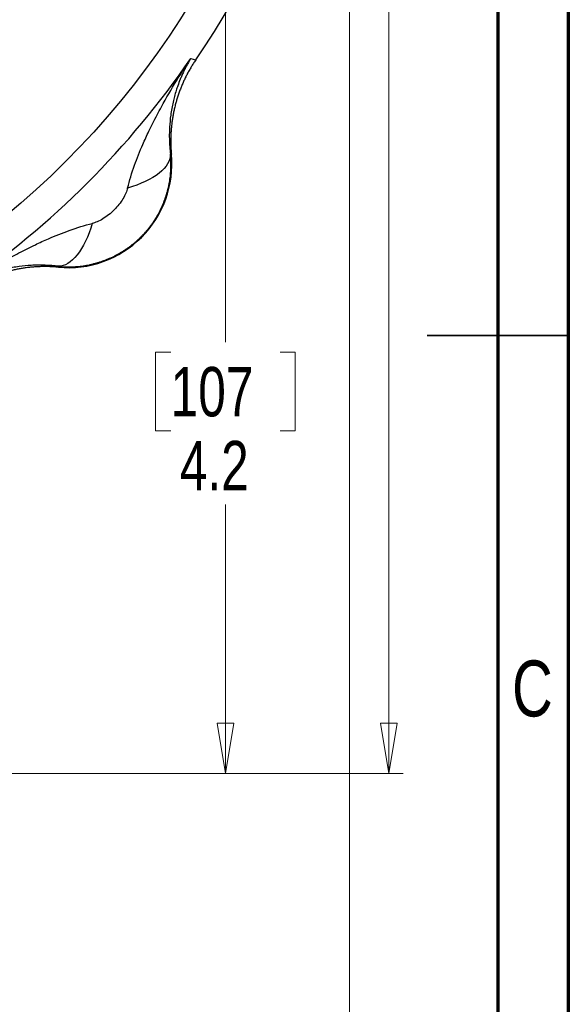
# Model space of a CAD drawing. Header units: inches. Extents: x 0.6 to 16.3, y 0.2 to 11.5.
# Tile 32 of 34: x 14.8 to 16.3, y 4 to 6.7. Entities that reach past the tile are written whole.
import ezdxf

# ---------------------------------------------------------------- set-up
doc = ezdxf.new("R2010")
doc.units = ezdxf.units.IN
doc.header["$MEASUREMENT"] = 0
doc.styles.add('SLDTEXTSTYLE0', font='TXT', dxfattribs={"width": 0.75})
doc.dimstyles.new('SLDDIMSTYLE1', dxfattribs={"dimtxt": 0.137795, "dimasz": 0.14, "dimexe": 0, "dimexo": 0.0625, "dimgap": 0.034449, "dimtad": 0, "dimtih": 1, "dimtoh": 1, "dimdec": 1, "dimlfac": 1.25, "dimrnd": 1e-09, "dimzin": 12, "dimdsep": 46, "dimtxsty": 'SLDTEXTSTYLE0', "dimblk1": 'CLOSED', "dimblk2": 'CLOSED', "dimsah": 1, "dimcen": 0.09, "dimadec": 0, "dimazin": 3, "dimtfac": 1, "dimtdec": 1, "dimtofl": 0, "dimtmove": 0, "dimatfit": 3, "dimldrblk": 'CLOSED', "dimfxl": 0, "dimfrac": 2, "dimtolj": 1, "dimtzin": 12, "dimarcsym": 0})
doc.dimstyles.new('SLDDIMSTYLE2', dxfattribs={"dimtxt": 0.137795, "dimasz": 0.14, "dimexe": 0, "dimexo": 0.0625, "dimgap": 0.034449, "dimtad": 0, "dimdec": 1, "dimlfac": 1.25, "dimrnd": 1e-09, "dimzin": 12, "dimdsep": 46, "dimtxsty": 'SLDTEXTSTYLE0', "dimblk1": 'CLOSED', "dimblk2": 'CLOSED', "dimsah": 1, "dimcen": 0.09, "dimadec": 0, "dimazin": 3, "dimtfac": 1, "dimtdec": 1, "dimtofl": 0, "dimtmove": 0, "dimatfit": 3, "dimldrblk": 'CLOSED', "dimfxl": 0, "dimfrac": 2, "dimtolj": 1, "dimtzin": 12, "dimarcsym": 0})
doc.dimstyles.new('SLDDIMSTYLE3', dxfattribs={"dimtxt": 0.137795, "dimasz": 0.14, "dimexe": 0, "dimexo": 0.0625, "dimgap": 0.034449, "dimtad": 0, "dimtih": 1, "dimtoh": 1, "dimdec": 1, "dimlfac": 1.25, "dimrnd": 1e-09, "dimzin": 12, "dimdsep": 46, "dimtxsty": 'SLDTEXTSTYLE0', "dimblk1": 'CLOSED', "dimblk2": 'CLOSED', "dimsah": 1, "dimcen": 0.09, "dimadec": 0, "dimazin": 3, "dimtfac": 1, "dimtofl": 0, "dimtmove": 0, "dimatfit": 3, "dimldrblk": 'CLOSED', "dimfxl": 0, "dimfrac": 2, "dimtolj": 1, "dimtzin": 12, "dimarcsym": 0})

# ---------------------------------------------------------------- blocks, each defined once
blk = doc.blocks.new('_Closed')
at = {"color": 0, "linetype": 'ByBlock', "lineweight": -2}
for p, q in [((-1, 0.166667), (0, 0)), ((-1, 0.166667), (-1, -0.166667)), ((0, 0), (-1, -0.166667)), ((0, 0), (-1, 0))]:
    blk.add_line(p, q, dxfattribs=at)
blk = doc.blocks.new('_D_5')
at = {"color": 7, "linetype": 'Continuous', "lineweight": 0}
for p, q in [((13.3041, 10.4684), (15.878, 10.4684)), ((15.8386, 10.4684), (15.8386, 9.9632)), ((15.6859, 9.9352), (15.6439, 9.9352)), ((15.6439, 9.9352), (15.6439, 9.7164)), ((15.9914, 9.9352), (16.0333, 9.9352)), ((16.0333, 9.9352), (16.0333, 9.7164)), ((15.6439, 9.7164), (15.6859, 9.7164)), ((16.0333, 9.7164), (15.9914, 9.7164)), ((15.8386, 4.6247), (15.8386, 9.5103)), ((13.7529, 4.6247), (15.878, 4.6247))]:
    blk.add_line(p, q, dxfattribs=at)
at = {"color": 7, "linetype": 'Continuous', "lineweight": 18, "xscale": 0.14, "yscale": 0.14}
for p, rotation in [((15.8386, 10.4684), 90.0000000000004), ((15.8386, 4.6247), 270.0000000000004)]:
    blk.add_blockref('_Closed', p, dxfattribs=dict(at, rotation=rotation))
at = {"color": 7, "linetype": 'Continuous', "lineweight": 18, "char_height": 0.1378, "attachment_point": 1, "style": 'SLDTEXTSTYLE0'}
for s, insert in [('186', (15.6859, 9.8941)), ('7.3', (15.7114, 9.6879))]:
    blk.add_mtext(s, dxfattribs=dict(at, insert=insert))
blk = doc.blocks.new('_D_6')
at = {"color": 7, "linetype": 'Continuous', "lineweight": 0}
for p, q in [((15.7288, 7.4892), (15.7288, 3.2435)), ((12.2648, 4.8724), (12.2648, 3.2435)), ((14.3538, 3.4813), (14.3118, 3.4813)), ((14.3118, 3.4813), (14.3118, 3.2626)), ((14.6593, 3.4813), (14.7012, 3.4813)), ((14.7012, 3.4813), (14.7012, 3.2626)), ((12.2648, 3.2829), (14.191, 3.2829)), ((15.7288, 3.2829), (14.8221, 3.2829)), ((14.3118, 3.2626), (14.3538, 3.2626)), ((14.7012, 3.2626), (14.6593, 3.2626))]:
    blk.add_line(p, q, dxfattribs=at)
at = {"color": 7, "linetype": 'Continuous', "lineweight": 18, "xscale": 0.14, "yscale": 0.14, "rotation": 180.0000000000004}
blk.add_blockref('_Closed', (12.2648, 3.2829), dxfattribs=at)
at = {"color": 7, "linetype": 'Continuous', "lineweight": 18, "xscale": 0.14, "yscale": 0.14}
blk.add_blockref('_Closed', (15.7288, 3.2829), dxfattribs=at)
at = {"color": 7, "linetype": 'Continuous', "lineweight": 18, "char_height": 0.1378, "attachment_point": 1, "style": 'SLDTEXTSTYLE0'}
for s, insert in [('110', (14.3538, 3.4402)), ('4.3', (14.3793, 3.2341))]:
    blk.add_mtext(s, dxfattribs=dict(at, insert=insert))
blk = doc.blocks.new('_D_9')
at = {"color": 7, "linetype": 'Continuous', "lineweight": 0}
for p, q in [((14.0829, 8.0044), (15.4222, 8.0044)), ((15.3828, 8.0044), (15.3828, 5.8278)), ((15.2301, 5.7998), (15.1881, 5.7998)), ((15.1881, 5.7998), (15.1881, 5.581)), ((15.5355, 5.7998), (15.5775, 5.7998)), ((15.5775, 5.7998), (15.5775, 5.581)), ((15.1881, 5.581), (15.2301, 5.581)), ((15.5775, 5.581), (15.5355, 5.581)), ((15.3828, 4.6247), (15.3828, 5.3749)), ((13.7529, 4.6247), (15.4222, 4.6247))]:
    blk.add_line(p, q, dxfattribs=at)
at = {"color": 7, "linetype": 'Continuous', "lineweight": 18, "xscale": 0.14, "yscale": 0.14}
for p, rotation in [((15.3828, 8.0044, -0.8779), 90.0000000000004), ((15.3828, 4.6247, -0.8779), 270.0000000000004)]:
    blk.add_blockref('_Closed', p, dxfattribs=dict(at, rotation=rotation))
at = {"color": 7, "linetype": 'Continuous', "lineweight": 18, "char_height": 0.1378, "attachment_point": 1, "style": 'SLDTEXTSTYLE0'}
for s, insert in [('107', (15.2301, 5.7587)), ('4.2', (15.2555, 5.5525))]:
    blk.add_mtext(s, dxfattribs=dict(at, insert=insert))

msp = doc.modelspace()

# ---------------------------------------------------------------- linework, layer by layer
at = {"color": 7, "linetype": 'Continuous', "lineweight": 70}
for p, q in [((16.3386, 11.4961), (16.3386, 0.1969)), ((16.1417, 11.2992), (16.1417, 0.3937))]:
    msp.add_line(p, q, dxfattribs=at)
at = {"color": 7, "linetype": 'Continuous', "lineweight": 25}
for p, q in [((15.2861, 6.6195), (15.2929, 6.6174)), ((15.2929, 6.6174), (15.2999, 6.6153)), ((15.2295, 6.3523), (15.2321, 6.3521)), ((14.917, 6.037), (14.9168, 6.0396))]:
    msp.add_line(p, q, dxfattribs=at)
at = {"color": 7, "linetype": 'Continuous', "lineweight": 35}
for p, q in [((16.3386, 5.8465), (15.9449, 5.8465)), ((16.1417, 5.8465), (16.3386, 5.8465))]:
    msp.add_line(p, q, dxfattribs=at)
at = {"color": 7, "linetype": 'Continuous', "lineweight": 25}
for radius in [2.3651, 1.848, 1.84]:
    msp.add_circle((13.2648, 8.0044), radius, dxfattribs=at)
for centre, radius, start, end in [((13.2648, 8.0044), 2.464, 325.6839, 34.3161), ((13.2648, 8.0044), 2.4503, 304.4163, 325.5837), ((14.9443, 6.3248), 0.2891, 264.5811, 5.4189)]:
    msp.add_arc(centre, radius, start, end, dxfattribs=at)
for points, knots in [([(15.1608, 8.0044), (15.1608, 7.9998), (15.1608, 7.9833), (15.1602, 7.9477), (15.1578, 7.8904), (15.1518, 7.8139), (15.1409, 7.7259), (15.125, 7.634), (15.1046, 7.5431), (15.0715, 7.4233), (15.0161, 7.2692), (14.935, 7.1011), (14.838, 6.942), (14.7321, 6.799), (14.6074, 6.6612), (14.4696, 6.5366), (14.3201, 6.4262), (14.1602, 6.3304), (13.9916, 6.2505), (13.8157, 6.1871), (13.6345, 6.1415), (13.4498, 6.1145), (13.2018, 6.1031), (12.8918, 6.1342), (12.5801, 6.2282), (12.3564, 6.3366), (12.1975, 6.4342), (12.0593, 6.538), (11.9172, 6.6689), (11.7937, 6.8087), (11.6851, 6.9584), (11.5928, 7.1126), (11.5127, 7.2807), (11.4487, 7.4569), (11.4025, 7.6366), (11.3746, 7.8197), (11.3686, 7.9434), (11.3692, 8.0672), (11.3763, 8.1913), (11.4065, 8.3812), (11.4542, 8.5609), (11.5186, 8.7348), (11.5956, 8.8971), (11.6908, 9.0573), (11.8012, 9.2082), (11.9252, 9.3472), (12.0623, 9.4734), (12.2117, 9.5851), (12.372, 9.6803), (12.5411, 9.7584), (12.7169, 9.8193), (12.899, 9.8632), (13.0831, 9.8893), (13.2642, 9.8977), (13.4486, 9.8898), (13.6328, 9.8642), (13.8181, 9.8192), (13.9938, 9.7576), (14.1625, 9.6782), (14.3218, 9.5814), (14.4702, 9.4689), (14.6518, 9.3003), (14.8075, 9.1071), (14.9347, 8.8946), (15.0006, 8.7565), (15.0464, 8.6404), (15.0763, 8.5526), (15.1023, 8.4617), (15.121, 8.3817), (15.1343, 8.312), (15.1434, 8.2541), (15.1504, 8.1988), (15.1554, 8.1462), (15.1586, 8.0964), (15.1605, 8.0494), (15.1607, 8.0191), (15.1608, 8.0044)], [0, 0, 0, 0, 0.001163, 0.004154, 0.008972, 0.015617, 0.023523, 0.031307, 0.039151, 0.046995, 0.062652, 0.080375, 0.09397, 0.109598, 0.125182, 0.140759, 0.156375, 0.171978, 0.187691, 0.203373, 0.219064, 0.234738, 0.250379, 0.281589, 0.312803, 0.331949, 0.344135, 0.3598, 0.375451, 0.392777, 0.406754, 0.422041, 0.438037, 0.453653, 0.469249, 0.484764, 0.500281, 0.500418, 0.515992, 0.531575, 0.548826, 0.562804, 0.578274, 0.594087, 0.609726, 0.625359, 0.640994, 0.656651, 0.672315, 0.687937, 0.703546, 0.719154, 0.735117, 0.750382, 0.764804, 0.781602, 0.797208, 0.812826, 0.828482, 0.844134, 0.859753, 0.875365, 0.906565, 0.921879, 0.93778, 0.945083, 0.953362, 0.961138, 0.968918, 0.974091, 0.979021, 0.983706, 0.988147, 0.992343, 0.996294, 1, 1, 1, 1]), ([(15.1101, 6.2579), (15.1152, 6.2788), (15.1217, 6.3001), (15.1363, 6.341), (15.1441, 6.3604), (15.1579, 6.392), (15.1634, 6.4041), (15.1729, 6.4239), (15.1767, 6.4315), (15.1881, 6.4544), (15.1962, 6.4696), (15.2178, 6.5091), (15.2319, 6.5333), (15.2593, 6.5783), (15.2726, 6.5991), (15.2861, 6.6195)], [-1.669903, -1.669903, -1.669903, -1.669903, -1.373496, -1.373496, -1.106311, -1.106311, -0.939321, -0.939321, -0.834952, -0.834952, -0.626214, -0.626214, -0.292233, -0.292233, 0, 0, 0, 0]), ([(15.2861, 6.6195), (15.2843, 6.6164), (15.2806, 6.6104), (15.2754, 6.6011), (15.2704, 6.5915), (15.2656, 6.5818), (15.2611, 6.5719), (15.2557, 6.5592), (15.2505, 6.5454), (15.2451, 6.5293), (15.2406, 6.5141), (15.235, 6.4915), (15.2299, 6.4634), (15.2271, 6.4343), (15.2263, 6.4124), (15.2263, 6.3968), (15.2269, 6.3816), (15.2279, 6.3669), (15.229, 6.3571), (15.2295, 6.3523)], [0, 0, 0, 0, 0.042563, 0.085346, 0.12831, 0.171413, 0.214612, 0.257863, 0.333585, 0.386257, 0.453231, 0.513352, 0.646799, 0.76159, 0.814315, 0.864432, 0.912029, 0.95719, 1, 1, 1, 1]), ([(15.2999, 6.6153), (15.2977, 6.6121), (15.2934, 6.6057), (15.2874, 6.5958), (15.2816, 6.5859), (15.276, 6.5757), (15.2708, 6.5654), (15.2659, 6.5549), (15.2613, 6.5444), (15.257, 6.5336), (15.253, 6.5228), (15.2493, 6.5118), (15.2459, 6.5008), (15.2429, 6.4897), (15.2402, 6.4784), (15.2378, 6.4671), (15.2357, 6.4558), (15.234, 6.4443), (15.2326, 6.4329), (15.2315, 6.4214), (15.2307, 6.4098), (15.2303, 6.3983), (15.2303, 6.3867), (15.2305, 6.3752), (15.2311, 6.3637), (15.2317, 6.356), (15.2321, 6.3521)], [0, 0, 0, 0, 0.041668, 0.083337, 0.125006, 0.166675, 0.208344, 0.250014, 0.291682, 0.33335, 0.375017, 0.416682, 0.458346, 0.500009, 0.541672, 0.583335, 0.625, 0.666665, 0.708332, 0.75, 0.791667, 0.833335, 0.875002, 0.916669, 0.958334, 1, 1, 1, 1]), ([(14.9168, 6.0396), (14.9197, 6.0393), (14.9255, 6.0388), (14.9342, 6.0383), (14.9429, 6.0381), (14.9516, 6.0382), (14.9603, 6.0385), (14.969, 6.0391), (14.9777, 6.0399), (14.9864, 6.041), (14.995, 6.0424), (15.0035, 6.044), (15.012, 6.0459), (15.0205, 6.0481), (15.0289, 6.0505), (15.0372, 6.0532), (15.0454, 6.0561), (15.0535, 6.0593), (15.0616, 6.0627), (15.0695, 6.0664), (15.0773, 6.0703), (15.085, 6.0744), (15.0925, 6.0788), (15.0999, 6.0834), (15.1072, 6.0883), (15.1143, 6.0933), (15.1213, 6.0986), (15.1281, 6.1041), (15.1347, 6.1097), (15.1411, 6.1156), (15.1474, 6.1217), (15.1535, 6.128), (15.1594, 6.1344), (15.1651, 6.141), (15.1705, 6.1478), (15.1758, 6.1548), (15.1809, 6.1619), (15.1857, 6.1692), (15.1903, 6.1766), (15.1947, 6.1842), (15.1988, 6.1918), (15.2027, 6.1996), (15.2064, 6.2076), (15.2098, 6.2156), (15.213, 6.2237), (15.2159, 6.2319), (15.2186, 6.2402), (15.221, 6.2486), (15.2232, 6.2571), (15.2251, 6.2656), (15.2267, 6.2741), (15.2281, 6.2828), (15.2292, 6.2914), (15.2301, 6.3001), (15.2307, 6.3088), (15.231, 6.3175), (15.231, 6.3262), (15.2308, 6.3349), (15.2303, 6.3436), (15.2298, 6.3494), (15.2295, 6.3523)], [0, 0, 0, 0, 0.01734, 0.034669, 0.051988, 0.069298, 0.086599, 0.103891, 0.121174, 0.138449, 0.155716, 0.172976, 0.190229, 0.207475, 0.224715, 0.241949, 0.259178, 0.276401, 0.293619, 0.310833, 0.328043, 0.34525, 0.362452, 0.379652, 0.39685, 0.414045, 0.431238, 0.44843, 0.46562, 0.48281, 0.5, 0.517189, 0.534379, 0.55157, 0.568761, 0.585955, 0.60315, 0.620347, 0.637547, 0.65475, 0.671956, 0.689166, 0.70638, 0.723598, 0.740822, 0.75805, 0.775284, 0.792524, 0.80977, 0.827023, 0.844283, 0.861551, 0.878826, 0.896109, 0.913401, 0.930702, 0.948011, 0.965331, 0.98266, 1, 1, 1, 1]), ([(15.1101, 6.2579), (15.109, 6.2535), (15.1074, 6.2487), (15.103, 6.2386), (15.0948, 6.2229), (15.0821, 6.2065), (15.0627, 6.187), (15.0517, 6.1785), (15.0305, 6.1656), (15.0201, 6.1612), (15.0112, 6.1591)], [0, 0, 0, 0, 0.125, 0.125, 0.25, 0.5, 0.5, 0.75, 0.75, 1, 1, 1, 1]), ([(14.6497, 5.983), (14.6701, 5.9965), (14.6908, 6.0098), (14.7358, 6.0372), (14.76, 6.0513), (14.7995, 6.073), (14.8148, 6.081), (14.8376, 6.0925), (14.8452, 6.0962), (14.865, 6.1057), (14.8771, 6.1112), (14.9087, 6.125), (14.9282, 6.1328), (14.969, 6.1474), (14.9903, 6.1539), (15.0112, 6.1591)], [-0.001686, -0.001686, -0.001686, -0.001686, 0.290547, 0.290547, 0.624527, 0.624527, 0.833265, 0.833265, 0.937634, 0.937634, 1.104625, 1.104625, 1.371809, 1.371809, 1.668217, 1.668217, 1.668217, 1.668217]), ([(14.9168, 6.0396), (14.9138, 6.0399), (14.9077, 6.0407), (14.8986, 6.0415), (14.8893, 6.0421), (14.8799, 6.0425), (14.8704, 6.0428), (14.8607, 6.0428), (14.8509, 6.0426), (14.8328, 6.0418), (14.8056, 6.0392), (14.7775, 6.0341), (14.7549, 6.0285), (14.7388, 6.0237), (14.7228, 6.0183), (14.705, 6.0115), (14.6861, 6.0031), (14.6669, 5.9933), (14.6552, 5.9863), (14.6497, 5.983)], [0, 0, 0, 0, 0.0267939, 0.0544142, 0.0828779, 0.1122015, 0.1424013, 0.1734935, 0.2054942, 0.2384195, 0.3545022, 0.4866567, 0.547538, 0.6137524, 0.6778285, 0.7421465, 0.8362973, 0.9224221, 1, 1, 1, 1]), ([(14.917, 6.037), (14.9131, 6.0374), (14.9055, 6.038), (14.8939, 6.0386), (14.8824, 6.0389), (14.8708, 6.0388), (14.8593, 6.0384), (14.8478, 6.0376), (14.8362, 6.0366), (14.8248, 6.0352), (14.8134, 6.0334), (14.802, 6.0314), (14.7907, 6.029), (14.7795, 6.0262), (14.7683, 6.0232), (14.7573, 6.0198), (14.7463, 6.0161), (14.7355, 6.0121), (14.7248, 6.0078), (14.7142, 6.0032), (14.7037, 5.9983), (14.6934, 5.9931), (14.6833, 5.9876), (14.6733, 5.9818), (14.6635, 5.9757), (14.6571, 5.9714), (14.6539, 5.9692)], [0, 0, 0, 0, 0.041666, 0.083331, 0.124998, 0.166665, 0.208333, 0.25, 0.291668, 0.333335, 0.375001, 0.416665, 0.458329, 0.499991, 0.541654, 0.583318, 0.624983, 0.66665, 0.708318, 0.749986, 0.791656, 0.833325, 0.874994, 0.916663, 0.958332, 1, 1, 1, 1])]:
    msp.add_open_spline(points, degree=3, knots=knots, dxfattribs=at)
for points in [[(15.2295, 6.3523), (15.23, 6.3348), (15.2075, 6.2975), (15.1457, 6.2682), (15.1101, 6.2579)], [(15.0112, 6.1591), (15.001, 6.1234), (14.9716, 6.0616), (14.9344, 6.0391), (14.9168, 6.0396)]]:
    msp.add_open_spline(points, degree=3, dxfattribs=at)

# ---------------------------------------------------------------- texts
at = {"color": 7, "linetype": 'Continuous', "lineweight": 0, "insert": (16.2385, 4.9399), "char_height": 0.1562, "attachment_point": 2, "style": 'SLDTEXTSTYLE0'}
msp.add_mtext('C', dxfattribs=at)

# ---------------------------------------------------------------- dimensions: what is measured, and where the dimension line sits
at = {"color": 7, "linetype": 'Continuous', "lineweight": 18}
for base, p1, dimstyle, picture, middle in [((15.8386, 4.6247), (13.2648, 10.4684), 'SLDDIMSTYLE1', '_D_5', (15.8386, 9.7367)), ((15.3828, 4.6247), (14.0435, 8.0044), 'SLDDIMSTYLE3', '_D_9', (15.3828, 5.6013))]:
    dim = msp.add_linear_dim(base=base, p1=p1, p2=(13.7135, 4.6247), angle=90, dimstyle=dimstyle, dxfattribs=at)
    dim.commit()
    dim.dimension.update_dxf_attribs({"geometry": picture, "text_midpoint": middle, "dimtype": 160})
dim = msp.add_linear_dim(base=(12.2648, 3.2829), p1=(15.7288, 7.5286), p2=(12.2648, 4.9118), dimstyle='SLDDIMSTYLE2', dxfattribs=at)
dim.commit()
dim.dimension.update_dxf_attribs({"geometry": '_D_6', "text_midpoint": (14.5065, 3.2829), "dimtype": 160})

doc.saveas('drawing.dxf')
